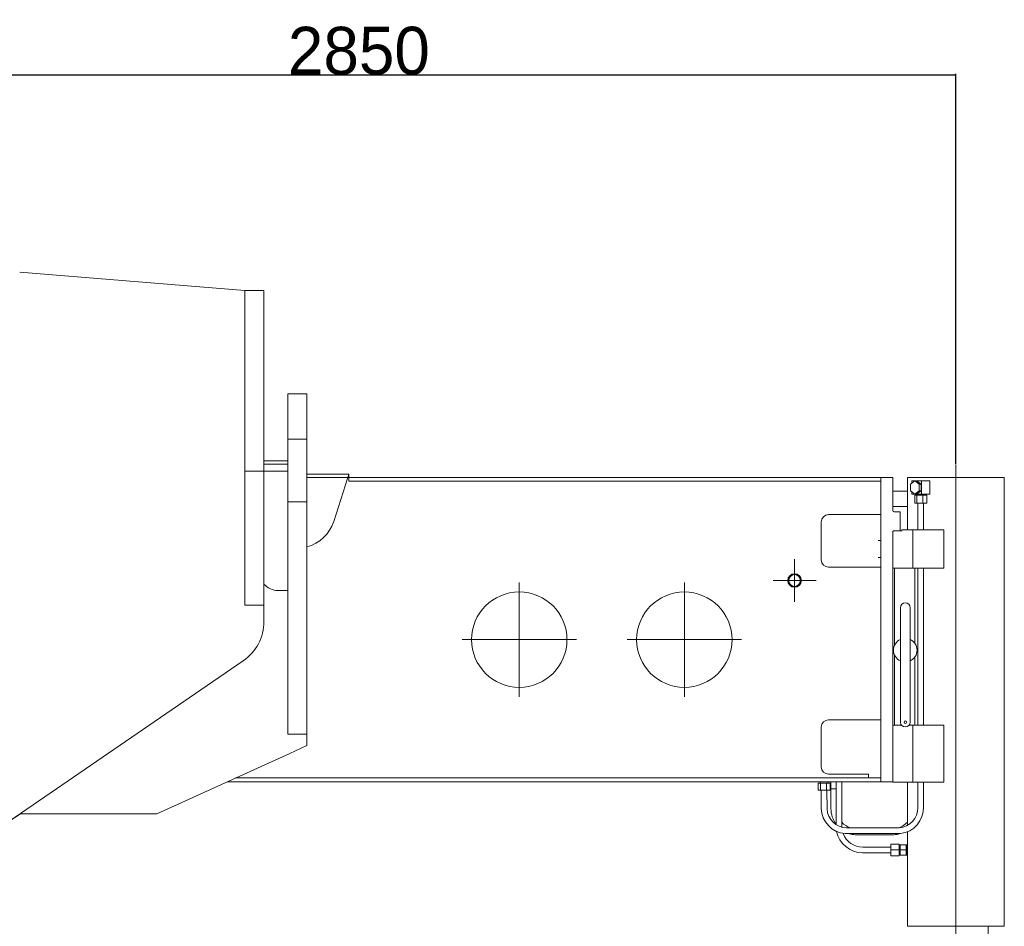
# Model space of a CAD drawing. Extents: x 0 to 59450, y 0 to 42050.
# Tile 46 of 256: x 16183 to 18246, y 11695 to 13595. Entities that reach past the tile are written whole.
import ezdxf

# ---------------------------------------------------------------- set-up
doc = ezdxf.new("R2010")
doc.units = 0
doc.header["$LTSCALE"] = 20
doc.header["$MEASUREMENT"] = 0
doc.layers.get('0').update_dxf_attribs({"linetype": 'CONTINUOUS'})
doc.layers.get('Defpoints').update_dxf_attribs({"linetype": 'CONTINUOUS'})
doc.dimstyles.new('DXF001', dxfattribs={"dimtxt": 3.1, "dimasz": 2, "dimexe": 2, "dimexo": 0.8, "dimgap": 0.09, "dimtad": 1, "dimdsep": 46, "dimtxsty": 'STANDARD', "dimcen": 0.09, "dimazin": 2, "dimtfac": 0.645161, "dimtdec": 4, "dimtmove": 0, "dimatfit": 3, "dimfxl": 1, "dimtvp": 0.66129, "dimtolj": 1, "dimtzin": 0, "dimarcsym": 0})

# ---------------------------------------------------------------- blocks, each defined once
blk = doc.blocks.new('_OPEN')
at = {"color": 0, "linetype": 'ByBlock', "lineweight": -2}
for p, q in [((-1, 0.166667), (0, 0)), ((0, 0), (-1, -0.166667)), ((0, 0), (-1, 0))]:
    blk.add_line(p, q, dxfattribs=at)
blk = doc.blocks.new('*D49')
at = {"color": 0, "linetype": 'Continuous', "lineweight": -2}
for p, q in [((15294.9, 13116.7), (15294.9, 13481.5)), ((15296.9, 13479.5), (18142.9, 13479.5)), ((18144.9, 12663.8), (18144.9, 13481.5))]:
    blk.add_line(p, q, dxfattribs=at)
at = {"layer": 'Defpoints', "color": 0, "linetype": 'Continuous'}
for p in [(18144.9, 13479.5), (15294.9, 13115.9), (18144.9, 12663)]:
    blk.add_point(p, dxfattribs=at)
at = {"color": 0, "linetype": 'Continuous', "lineweight": -2, "xscale": 2, "yscale": 2, "zscale": 2, "rotation": 180}
blk.add_blockref('_OPEN', (15294.9, 13479.5), dxfattribs=at)
at = {"color": 0, "linetype": 'Continuous', "lineweight": -2, "xscale": 2, "yscale": 2, "zscale": 2}
blk.add_blockref('_OPEN', (18144.9, 13479.5), dxfattribs=at)
at = {"color": 0, "linetype": 'Continuous', "lineweight": 13, "insert": (16893.8, 13529.6), "char_height": 100, "attachment_point": 5}
blk.add_mtext('\\A1;\\A1;2850', dxfattribs=at)

msp = doc.modelspace()

# ---------------------------------------------------------------- linework, layer by layer
at = {"color": 3, "linetype": 'Continuous', "lineweight": 13}
for p, q in [((16654.931, 13027.559), (16182.964, 13066.042)), ((16654.931, 13025.034), (16654.931, 13027.559)), ((16654.931, 13027.559), (16694.931, 13027.559)), ((16654.931, 13021.53), (16654.931, 13025.035)), ((16654.931, 12737.125), (16654.931, 13021.53)), ((16694.931, 13027.559), (16694.931, 13021.53)), ((16694.931, 13021.53), (16694.931, 12737.125)), ((16744.931, 12773.957), (16744.931, 12810.523)), ((16744.931, 12810.523), (16784.931, 12810.523)), ((16784.931, 12810.523), (16784.931, 12773.957)), ((16744.931, 12773.957), (16744.931, 12715.523)), ((16784.931, 12715.523), (16784.931, 12773.957)), ((16654.931, 12606.665), (16654.931, 12737.125)), ((16694.931, 12737.125), (16694.931, 12606.665)), ((16744.931, 12584.523), (16744.931, 12715.523)), ((16744.931, 12715.523), (16784.931, 12715.523)), ((16784.931, 12715.523), (16784.931, 12584.523)), ((16694.931, 12670.523), (16744.931, 12670.523)), ((16694.931, 12663.523), (16744.931, 12663.523)), ((18144.931, 11714.523), (18144.931, 12662.973)), ((16744.931, 12648.523), (16654.931, 12648.523)), ((16784.931, 12642.501), (16872.931, 12642.501)), ((16870.691, 12635.501), (16784.931, 12635.501)), ((16841.124, 12543.117), (16870.691, 12635.501)), ((16872.931, 12642.501), (16870.691, 12635.501)), ((16872.931, 12635.501), (16870.691, 12635.501)), ((16872.931, 12642.501), (16872.931, 12635.523)), ((16872.931, 12635.523), (17987.931, 12635.523)), ((16872.931, 12627.523), (16872.931, 12635.523)), ((17987.931, 12635.523), (18012.931, 12635.523)), ((17987.931, 11997.523), (17987.931, 12635.523)), ((18012.931, 12566.523), (18012.931, 12635.523)), ((18144.931, 12635.523), (18043.431, 12635.523)), ((18043.431, 12635.523), (18043.431, 12606.523)), ((18144.931, 12635.523), (18144.931, 10869.543)), ((18246.431, 12635.523), (18144.931, 12635.523)), ((18246.431, 11694.523), (18246.431, 12635.523)), ((17987.931, 12627.523), (16872.931, 12627.523)), ((18058.836, 12628.41), (18049.645, 12621.483)), ((18049.645, 12621.483), (18049.645, 12607.63)), ((18052.351, 12628.413), (18058.836, 12628.413)), ((18052.351, 12628.413), (18052.351, 12623.522)), ((18062.693, 12628.41), (18058.836, 12628.41)), ((18068.027, 12621.483), (18058.836, 12628.41)), ((18062.693, 12628.413), (18073.034, 12628.413)), ((18062.693, 12628.41), (18071.883, 12621.483)), ((18071.883, 12621.483), (18068.027, 12621.483)), ((18068.027, 12621.483), (18068.027, 12607.63)), ((18071.883, 12621.483), (18071.883, 12607.63)), ((18073.034, 12600.7), (18073.034, 12628.413)), ((18073.034, 12628.413), (18090.39, 12628.413)), ((18090.39, 12628.413), (18090.39, 12600.7)), ((16654.931, 12393.629), (16654.931, 12606.665)), ((16694.931, 12606.665), (16694.931, 12393.629)), ((18043.431, 12606.523), (18012.931, 12606.523)), ((18043.431, 12574.523), (18043.431, 12606.523)), ((18049.645, 12607.63), (18058.836, 12600.703)), ((18052.351, 12605.59), (18052.351, 12600.7)), ((18052.351, 12600.7), (18058.836, 12600.7)), ((18058.836, 12600.703), (18068.027, 12607.63)), ((18062.693, 12600.703), (18058.836, 12600.703)), ((18063.206, 12598.056), (18058.862, 12598.056)), ((18058.862, 12598.056), (18058.862, 12581.556)), ((18071.883, 12607.63), (18062.693, 12600.703)), ((18062.693, 12600.7), (18073.034, 12600.7)), ((18063.12, 12600.7), (18063.12, 12598.056)), ((18063.206, 12581.556), (18063.206, 12598.056)), ((18063.206, 12598.056), (18075.715, 12598.056)), ((18068.027, 12607.63), (18071.883, 12607.63)), ((18090.39, 12600.7), (18073.034, 12600.7)), ((18075.715, 12598.056), (18083.879, 12598.056)), ((18075.715, 12598.056), (18075.715, 12581.556)), ((18079.62, 12598.056), (18079.62, 12600.7)), ((18083.879, 12598.056), (18083.879, 12581.556)), ((16744.931, 12097.523), (16744.931, 12584.523)), ((16744.931, 12584.523), (16784.931, 12584.523)), ((16784.931, 12584.523), (16784.931, 12097.523)), ((18012.931, 12574.523), (18043.431, 12574.523)), ((18043.431, 12574.523), (18043.431, 12525.523)), ((18058.862, 12581.556), (18063.206, 12581.556)), ((18075.715, 12581.556), (18063.206, 12581.556)), ((18065.37, 12581.556), (18065.37, 12580.155)), ((18065.37, 12580.155), (18065.37, 12578.754)), ((18065.37, 12578.754), (18065.37, 12577.354)), ((18065.37, 12577.354), (18065.37, 12575.953)), ((18065.37, 12575.953), (18065.37, 12574.552)), ((18065.37, 12574.552), (18065.37, 12573.151)), ((18065.37, 12573.151), (18065.37, 12571.75)), ((18065.37, 12571.75), (18065.37, 12570.349)), ((18065.37, 12570.349), (18065.37, 12568.949)), ((18065.37, 12568.949), (18065.37, 12567.548)), ((18065.37, 12567.548), (18065.37, 12566.147)), ((18083.879, 12581.556), (18075.715, 12581.556)), ((18077.37, 12578.379), (18077.37, 12581.556)), ((18077.37, 12575.953), (18077.37, 12578.379)), ((18077.37, 12574.378), (18077.37, 12575.953)), ((18077.37, 12573.151), (18077.37, 12574.378)), ((18077.37, 12571.795), (18077.37, 12573.151)), ((18077.37, 12570.35), (18077.37, 12571.795)), ((18077.37, 12568.938), (18077.37, 12570.35)), ((18077.37, 12567.548), (18077.37, 12568.938)), ((18077.37, 12566.15), (18077.37, 12567.548)), ((17877.931, 12557.523), (17987.931, 12557.523)), ((18027.931, 12563.523), (18015.931, 12563.523)), ((18027.931, 12563.523), (18027.931, 12523.523)), ((18065.37, 12566.147), (18065.37, 12564.746)), ((18065.37, 12564.746), (18065.37, 12563.345)), ((18065.37, 12563.345), (18065.37, 12561.944)), ((18065.37, 12561.944), (18065.37, 12560.544)), ((18065.37, 12560.544), (18065.37, 12559.143)), ((18065.37, 12559.143), (18065.37, 12557.742)), ((18065.37, 12557.742), (18065.37, 12556.341)), ((18065.37, 12556.341), (18065.37, 12554.94)), ((18065.37, 12554.94), (18065.37, 12553.539)), ((18065.37, 12553.539), (18065.37, 12552.139)), ((18065.37, 12552.139), (18065.37, 12550.738)), ((18065.37, 12550.738), (18065.37, 12549.337)), ((18065.37, 12549.337), (18065.37, 12547.936)), ((18065.37, 12547.936), (18065.37, 12546.535)), ((18065.37, 12546.535), (18065.37, 12545.134)), ((18077.37, 12564.746), (18077.37, 12566.15)), ((18077.37, 12563.345), (18077.37, 12564.746)), ((18077.37, 12561.945), (18077.37, 12563.345)), ((18077.37, 12560.544), (18077.37, 12561.945)), ((18077.37, 12559.143), (18077.37, 12560.544)), ((18077.37, 12557.742), (18077.37, 12559.143)), ((18077.37, 12556.341), (18077.37, 12557.742)), ((18077.37, 12554.94), (18077.37, 12556.341)), ((18077.37, 12553.54), (18077.37, 12554.94)), ((18077.37, 12552.139), (18077.37, 12553.54)), ((18077.37, 12550.738), (18077.37, 12552.139)), ((18077.37, 12549.337), (18077.37, 12550.738)), ((18077.37, 12547.936), (18077.37, 12549.337)), ((18077.37, 12546.535), (18077.37, 12547.936)), ((18077.37, 12545.134), (18077.37, 12546.535)), ((17862.931, 12462.523), (17862.931, 12542.523)), ((18031.931, 12525.523), (18054.931, 12525.523)), ((18031.931, 12525.523), (18031.931, 12523.523)), ((18054.931, 12525.523), (18119.931, 12525.523)), ((18054.931, 12525.523), (18054.931, 12445.523)), ((18065.37, 12545.134), (18065.37, 12543.734)), ((18065.37, 12543.734), (18065.37, 12542.333)), ((18065.37, 12542.333), (18065.37, 12540.929)), ((18065.37, 12540.929), (18065.37, 12539.531)), ((18065.37, 12539.531), (18065.37, 12538.141)), ((18065.37, 12538.141), (18065.37, 12536.729)), ((18065.37, 12536.729), (18065.37, 12535.284)), ((18065.37, 12535.284), (18065.37, 12533.928)), ((18065.37, 12533.928), (18065.37, 12532.701)), ((18065.37, 12532.701), (18065.37, 12531.126)), ((18065.37, 12531.126), (18065.37, 12528.7)), ((18065.37, 12528.7), (18065.37, 12525.523)), ((18077.37, 12543.734), (18077.37, 12545.134)), ((18077.37, 12542.333), (18077.37, 12543.734)), ((18077.37, 12540.932), (18077.37, 12542.333)), ((18077.37, 12539.531), (18077.37, 12540.932)), ((18077.37, 12538.13), (18077.37, 12539.531)), ((18077.37, 12536.729), (18077.37, 12538.13)), ((18077.37, 12535.329), (18077.37, 12536.729)), ((18077.37, 12533.928), (18077.37, 12535.329)), ((18077.37, 12532.527), (18077.37, 12533.928)), ((18077.37, 12531.126), (18077.37, 12532.527)), ((18077.37, 12529.725), (18077.37, 12531.126)), ((18077.37, 12528.324), (18077.37, 12529.725)), ((18077.37, 12526.924), (18077.37, 12528.324)), ((18077.37, 12525.523), (18077.37, 12526.924)), ((18119.931, 12525.523), (18119.931, 12445.523)), ((18012.931, 11997.523), (18012.931, 12522.523)), ((18013.931, 12523.523), (18027.931, 12523.523)), ((18031.931, 12523.523), (18027.931, 12523.523)), ((17987.931, 12503.523), (17981.931, 12503.523)), ((17806.931, 12419.523), (17806.931, 12464.523)), ((17981.931, 12467.523), (17987.931, 12467.523)), ((17987.931, 12447.523), (17877.931, 12447.523)), ((18054.931, 12445.523), (18012.931, 12445.523)), ((18016.465, 12445.523), (18016.465, 12282.397)), ((18119.931, 12445.523), (18054.931, 12445.523)), ((18058.988, 12445.523), (18058.988, 12287.753)), ((18065.37, 12445.724), (18065.37, 12116.523)), ((18077.37, 12445.523), (18077.37, 12116.523)), ((17229.931, 12295.523), (17229.931, 12415.523)), ((17575.931, 12295.523), (17575.931, 12415.523)), ((17806.931, 12419.523), (17761.931, 12419.523)), ((17806.931, 12419.523), (17851.931, 12419.523)), ((17806.931, 12419.523), (17806.931, 12374.523)), ((16654.931, 12369.998), (16654.931, 12393.629)), ((16694.931, 12393.629), (16694.931, 12369.998)), ((16724.931, 12398.523), (16744.931, 12398.523)), ((16654.931, 12367.559), (16654.931, 12369.998)), ((16694.931, 12367.559), (16654.931, 12367.559)), ((16694.931, 12369.998), (16694.931, 12367.559)), ((16694.931, 12333.588), (16694.931, 12367.559)), ((18028.931, 12362.523), (18028.931, 12360.121)), ((18048.931, 12360.121), (18048.931, 12362.523)), ((18028.931, 12360.121), (18028.931, 12345.979)), ((18028.931, 12345.979), (18028.931, 12345.037)), ((18028.931, 12345.037), (18028.931, 12325.238)), ((18048.931, 12345.979), (18048.931, 12360.121)), ((18048.931, 12345.037), (18048.931, 12345.979)), ((18048.931, 12325.238), (18048.931, 12345.037)), ((18028.931, 12325.238), (18028.931, 12247.286)), ((18048.931, 12247.286), (18048.931, 12325.238)), ((17229.931, 12295.523), (17109.931, 12295.523)), ((17229.931, 12295.523), (17349.931, 12295.523)), ((17229.931, 12295.523), (17229.931, 12175.523)), ((17575.931, 12295.523), (17455.931, 12295.523)), ((17575.931, 12295.523), (17695.931, 12295.523)), ((17575.931, 12295.523), (17575.931, 12175.523)), ((18016.465, 12263.138), (18016.465, 12116.522)), ((18058.988, 12259.021), (18058.988, 12116.522)), ((16586.931, 12206.845), (16651.489, 12251.119)), ((18028.931, 12247.286), (18028.931, 12234.85)), ((18048.931, 12234.85), (18048.931, 12247.286)), ((18028.931, 12234.85), (18028.931, 12210.169)), ((18048.931, 12210.169), (18048.931, 12234.85)), ((16097.149, 11870.949), (16586.931, 12206.845)), ((18028.931, 12210.169), (18028.931, 12192.76)), ((18048.931, 12192.76), (18048.931, 12210.169)), ((18028.931, 12192.76), (18028.931, 12122.523)), ((18048.931, 12122.523), (18048.931, 12192.76)), ((17877.931, 12127.523), (17987.931, 12127.523)), ((18012.931, 12116.523), (18030.931, 12116.523)), ((18046.722, 12116.523), (18054.931, 12116.523)), ((18054.931, 12116.523), (18119.931, 12116.523)), ((18054.931, 12116.523), (18054.931, 11996.523)), ((18119.931, 12116.523), (18119.931, 11996.523)), ((16744.931, 12097.523), (16784.931, 12097.523)), ((16784.931, 12073.523), (16784.931, 12097.523)), ((17862.931, 12028.523), (17862.931, 12112.523)), ((16748.786, 12057.104), (16784.931, 12073.523)), ((16470.114, 11930.523), (16748.786, 12057.104)), ((17961.931, 12013.523), (17877.931, 12013.523)), ((17961.931, 12005.523), (17961.931, 12013.523)), ((17987.931, 11997.523), (16617.616, 11997.523)), ((16635.227, 12005.523), (16684.431, 12005.523)), ((16684.431, 12005.523), (17987.931, 12005.523)), ((17856.11, 11994.696), (17856.11, 11979.696)), ((17856.11, 11994.696), (17861.478, 11994.696)), ((17860.483, 11997.523), (17860.483, 11994.696)), ((17861.478, 11994.696), (17861.478, 11979.696)), ((17861.478, 11994.696), (17874.131, 11994.696)), ((17874.131, 11994.696), (17874.131, 11979.696)), ((17874.131, 11994.696), (17881.417, 11994.696)), ((17877.043, 11994.696), (17877.043, 11997.523)), ((17881.417, 11994.696), (17881.417, 11979.696)), ((17882.742, 11997.529), (17882.742, 11982.529)), ((17893.921, 11997.523), (17893.921, 11907.651)), ((17905.921, 11902.203), (17905.921, 11997.523)), ((17987.931, 11997.523), (18012.931, 11997.523)), ((18012.931, 11997.522), (18012.931, 11996.523)), ((18054.931, 11996.523), (18012.931, 11996.523)), ((18043.431, 11996.522), (18043.431, 11905.737)), ((18119.931, 11996.523), (18054.931, 11996.523)), ((18065.37, 11974.496), (18065.37, 11996.523)), ((18077.37, 11996.523), (18077.37, 11944.696)), ((17861.478, 11979.696), (17856.11, 11979.696)), ((17874.131, 11979.696), (17861.478, 11979.696)), ((17862.772, 11979.696), (17862.874, 11941.239)), ((17881.417, 11979.696), (17874.131, 11979.696)), ((17874.773, 11979.696), (17874.975, 11940.317)), ((17882.742, 11982.529), (17881.417, 11982.528)), ((17893.921, 11982.529), (17882.742, 11982.529)), ((17882.99, 11982.529), (17883.001, 11941.386)), ((18065.353, 11943.418), (18065.37, 11974.496)), ((16184.755, 11930.481), (16167.884, 11918.885)), ((16185.931, 11930.523), (16470.114, 11930.523)), ((17905.922, 11904.138), (17905.922, 11904.194)), ((17905.992, 11901.964), (17905.988, 11902.028)), ((17912.91, 11888.778), (18028.555, 11888.87)), ((17915.757, 11900.696), (18026.258, 11900.742)), ((18014.768, 11886.567), (17933.999, 11886.586)), ((18043.431, 11892.438), (18043.431, 11862.854)), ((18008.431, 11866.523), (18026.431, 11866.523)), ((18008.431, 11854.523), (18008.431, 11866.523)), ((18026.431, 11866.523), (18026.431, 11854.523)), ((18028.431, 11865.523), (18040.431, 11865.523)), ((18028.431, 11854.523), (18028.431, 11865.523)), ((18040.431, 11865.523), (18040.431, 11860.023)), ((18042.431, 11865.523), (18040.431, 11865.523)), ((18042.431, 11843.523), (18042.431, 11865.523)), ((17948.948, 11848.523), (18008.432, 11848.523)), ((17955.789, 11860.523), (17949.813, 11860.523)), ((17959.078, 11860.523), (17955.789, 11860.523)), ((17987.431, 11860.523), (17959.078, 11860.523)), ((18008.432, 11860.523), (17987.331, 11860.523)), ((18008.431, 11842.523), (18008.431, 11854.523)), ((18026.431, 11854.523), (18008.431, 11854.523)), ((18028.431, 11864.523), (18026.431, 11864.523)), ((18026.431, 11854.523), (18026.431, 11842.523)), ((18026.431, 11844.523), (18028.431, 11844.523)), ((18028.431, 11843.523), (18028.431, 11854.523)), ((18040.431, 11854.523), (18028.431, 11854.523)), ((18040.431, 11860.023), (18040.431, 11854.523)), ((18040.431, 11854.523), (18040.431, 11849.023)), ((18040.431, 11849.023), (18040.431, 11843.523)), ((18043.431, 11861.854), (18042.431, 11861.854)), ((18042.431, 11847.192), (18043.431, 11847.192)), ((18043.431, 11862.854), (18043.431, 11846.192)), ((18043.431, 11846.192), (18043.431, 11729.523)), ((18026.431, 11842.523), (18008.431, 11842.523)), ((18040.431, 11843.523), (18028.431, 11843.523)), ((18042.431, 11843.523), (18040.431, 11843.523)), ((18043.431, 11729.523), (18043.431, 11694.523)), ((18144.931, 11084.543), (18144.931, 11714.523)), ((18144.931, 11694.523), (18043.431, 11694.523)), ((18246.431, 11694.523), (18144.931, 11694.523)), ((18212.431, 11104.543), (18212.431, 11694.523))]:
    msp.add_line(p, q, dxfattribs=at)
for centre, radius in [((17806.931, 12419.523), 14.25), ((17806.931, 12419.523), 14), ((17806.931, 12419.523), 12.268), ((17229.931, 12295.523), 100), ((17575.931, 12295.523), 100), ((18038.931, 12122.523), 2.5)]:
    msp.add_circle(centre, radius, dxfattribs=at)
for centre, radius, start, end in [((18015.931, 12566.523), 3, 180, 270), ((17877.931, 12542.523), 15, 90, 180), ((16764.931, 12567.501), 80, 284.47751, 342.25334), ((18013.931, 12522.523), 1, 90, 180), ((17877.931, 12462.523), 15, 180, 270), ((16724.931, 12438.523), 40, 221.40962, 270), ((18038.931, 12362.523), 10, 0, 180), ((16594.931, 12333.588), 100, 304.44258, 360), ((18038.931, 12273.523), 24.75, 113.83101, 246.16899), ((18038.931, 12273.523), 24.75, 293.83101, 426.16899), ((17877.931, 12112.523), 15, 90, 180), ((18038.931, 12122.523), 10, 180, 360), ((17877.931, 12028.523), 15, 180, 270), ((16186.052, 11910.523), 20, 90, 96.359665), ((16185.931, 11910.523), 20, 90, 95.947296), ((17917.329, 11943.097), 54.498, 181.469346, 265.349391), ((17917.201, 11942.987), 42.315, 183.36983, 268.045051), ((17940.624, 11942.382), 57.632, 180.990974, 215.867794), ((18022.721, 11943.237), 42.639, 274.560063, 360.488036), ((18022.192, 11943.689), 55.187, 276.620459, 361.045411), ((17937.318, 11939.786), 41.411, 220.697212, 250.722978), ((18011.867, 11939.775), 41.395, 289.40466, 319.687173), ((17950.19, 11905.395), 56.869, 192.231474, 268.748306), ((17992.739, 11904.431), 86.817, 179.940281, 180.036022), ((17938.347, 11904.354), 32.425, 179.959018, 180.154767), ((17942.203, 11904.356), 36.281, 180.142376, 180.255953), ((17950.087, 11904.435), 44.166, 180.385249, 180.465617), ((17941.633, 11904.341), 35.711, 180.424667, 180.53053), ((17947.579, 11904.404), 41.657, 180.542098, 180.630789), ((17951.214, 11904.449), 45.293, 180.637089, 180.717358), ((17948.499, 11904.417), 42.578, 180.719864, 180.805779), ((17947.486, 11904.396), 41.564, 180.795973, 180.884344), ((17948.303, 11904.411), 42.381, 180.887707, 180.974241), ((17948.658, 11904.42), 42.737, 180.978729, 181.064451), ((17948.446, 11904.419), 42.525, 181.067745, 181.153924), ((17948.386, 11904.413), 42.465, 181.1479, 181.23423), ((17948.499, 11904.418), 42.578, 181.237538, 181.323641), ((17948.556, 11904.416), 42.635, 181.31838, 181.404359), ((17948.564, 11904.425), 42.643, 181.417101, 181.503053), ((17948.595, 11904.422), 42.674, 181.497463, 181.583369), ((17948.638, 11904.419), 42.717, 181.578065, 181.663889), ((17948.667, 11904.423), 42.745, 181.667871, 181.753628), ((17948.701, 11904.427), 42.78, 181.757415, 181.843105), ((17948.727, 11904.431), 42.806, 181.847242, 181.932872), ((17948.77, 11904.428), 42.849, 181.927525, 182.013086), ((17948.796, 11904.426), 42.875, 182.008412, 182.093912), ((17948.833, 11904.437), 42.912, 182.106882, 182.192315), ((17948.858, 11904.427), 42.937, 182.178842, 182.264215), ((17948.895, 11904.439), 42.974, 182.277306, 182.362612), ((17948.927, 11904.437), 43.006, 182.357859, 182.443106), ((17948.956, 11904.435), 43.035, 182.438793, 182.523975), ((17948.989, 11904.439), 43.068, 182.528285, 182.613408), ((17949.025, 11904.444), 43.105, 182.617769, 182.702825), ((17949.05, 11904.442), 43.129, 182.698719, 182.783719), ((17949.076, 11904.447), 43.155, 182.788629, 182.873571), ((17949.112, 11904.446), 43.191, 182.869157, 182.954034), ((17949.159, 11904.452), 43.239, 182.958627, 183.043417), ((17949.162, 11904.449), 43.241, 183.040074, 183.124838), ((17949.158, 11904.452), 43.238, 183.12899, 183.213783), ((17949.844, 11904.418), 43.895, 200.286352, 269.958809), ((17936.55, 11937.866), 51.343, 253.267583, 267.15168), ((18012.614, 11937.928), 51.406, 272.339359, 287.163997)]:
    msp.add_arc(centre, radius, start, end, dxfattribs=at)

# ---------------------------------------------------------------- dimensions: what is measured, and where the dimension line sits
at = {"color": 7, "linetype": 'Continuous', "lineweight": 13}
dim = msp.add_linear_dim(base=(18144.931, 13479.516), p1=(15294.931, 13115.933), p2=(18144.931, 12662.973), text='\\A1;2850', dimstyle='DXF001', override={"dimtxt": 100, "dimasz": 2, "dimblk1": 'OPEN', "dimblk2": 'OPEN', "dimsah": 1}, dxfattribs=at)
dim.commit()
dim.dimension.update_dxf_attribs({"geometry": '*D49', "text_midpoint": (16893.831, 13479.516), "dimtype": 160})

doc.saveas('drawing.dxf')
